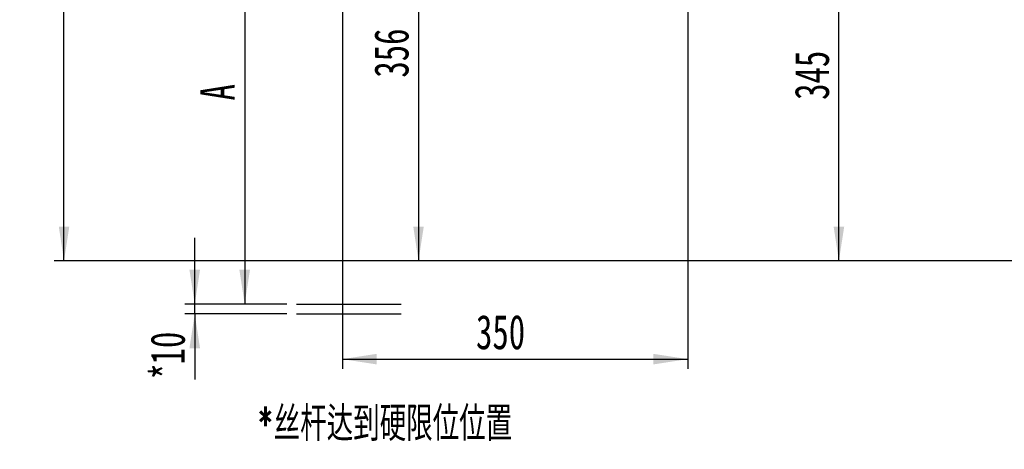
# Model space of a CAD drawing. Header units: millimetres. Extents: x 5 to 517, y 5 to 292.
# Tile 52 of 98: x 133 to 233, y 82 to 126. Entities that reach past the tile are written whole.
import ezdxf

# ---------------------------------------------------------------- set-up
doc = ezdxf.new("R2010")
doc.units = ezdxf.units.MM
doc.layers.add('图框', color=7, linetype='Continuous')
doc.styles.add('SLDTEXTSTYLE1', font='TXT', dxfattribs={"width": 0.7})
doc.styles.add('SLDTEXTSTYLE2', font='TXT', dxfattribs={"width": 0.7, "bigfont": 'bigfont'})
doc.dimstyles.new('SLDDIMSTYLE0', dxfattribs={"dimtxt": 3.5, "dimasz": 3.5, "dimexe": 0, "dimexo": 0.0625, "dimgap": 0.875, "dimtad": 2, "dimlfac": 10, "dimrnd": 1e-09, "dimzin": 12, "dimdsep": 46, "dimtxsty": 'SLDTEXTSTYLE1', "dimsah": 1, "dimcen": 0.09, "dimadec": 0, "dimazin": 3, "dimtfac": 1, "dimtofl": 0, "dimtmove": 0, "dimatfit": 3, "dimfxl": 0, "dimfrac": 2, "dimtolj": 1, "dimtzin": 12, "dimarcsym": 0})
doc.dimstyles.new('SLDDIMSTYLE1', dxfattribs={"dimtxt": 3.5, "dimasz": 3.5, "dimexe": 0, "dimexo": 0.0625, "dimgap": 0.875, "dimtad": 2, "dimlfac": 10, "dimrnd": 1e-09, "dimzin": 12, "dimdsep": 46, "dimtxsty": 'SLDTEXTSTYLE1', "dimsah": 1, "dimcen": 0.09, "dimadec": 0, "dimazin": 3, "dimtfac": 1, "dimtmove": 0, "dimatfit": 0, "dimfxl": 0, "dimfrac": 2, "dimtolj": 1, "dimtzin": 12, "dimarcsym": 0})

# ---------------------------------------------------------------- blocks, each defined once
blk = doc.blocks.new('_D')
at = {"layer": '图框'}
for p, q in [((165.75, 149.53), (165.75, 90.15)), ((200.88, 147.95), (200.88, 90.15)), ((165.75, 91.15), (200.88, 91.15))]:
    blk.add_line(p, q, dxfattribs=at)
for points in [[(165.75, 91.15), (169.25, 90.61), (169.25, 91.69)], [(200.88, 91.15), (197.38, 91.69), (197.38, 90.61)]]:
    blk.add_solid(points, dxfattribs=at)
at = {"layer": '图框', "insert": (179.34, 95.66), "char_height": 3.5, "attachment_point": 1, "style": 'SLDTEXTSTYLE1'}
blk.add_mtext('350', dxfattribs=at)
blk = doc.blocks.new('_D_1')
at = {"layer": '图框'}
for p, q in [((160.88, 136.75), (154.81, 136.75)), ((155.81, 136.75), (155.81, 96.75)), ((160.09, 96.75), (154.81, 96.75))]:
    blk.add_line(p, q, dxfattribs=at)
for points in [[(155.81, 136.75), (155.27, 133.25), (156.35, 133.25)], [(155.81, 96.75), (156.35, 100.25), (155.27, 100.25)]]:
    blk.add_solid(points, dxfattribs=at)
at = {"layer": '图框', "insert": (151.3, 117.48), "char_height": 3.5, "attachment_point": 1, "rotation": 90, "style": 'SLDTEXTSTYLE1'}
blk.add_mtext('A', dxfattribs=at)
blk = doc.blocks.new('_D_2')
at = {"layer": '图框'}
for p, q in [((150.73, 96.75), (150.73, 103.48)), ((160.09, 96.75), (149.73, 96.75)), ((150.73, 95.75), (150.73, 96.75)), ((160.09, 95.75), (149.73, 95.75)), ((150.73, 95.75), (150.73, 89.08))]:
    blk.add_line(p, q, dxfattribs=at)
for points in [[(150.73, 96.75), (151.27, 100.25), (150.19, 100.25)], [(150.73, 95.75), (150.19, 92.25), (151.27, 92.25)]]:
    blk.add_solid(points, dxfattribs=at)
at = {"layer": '图框', "char_height": 3.5, "attachment_point": 1, "rotation": 90, "style": 'SLDTEXTSTYLE1'}
for s, insert in [('10', (146.22, 90.61)), ('*', (146.22, 89.08))]:
    blk.add_mtext(s, dxfattribs=dict(at, insert=insert))
blk = doc.blocks.new('_D_4')
at = {"layer": '图框'}
for p, q in [((162.68, 199.71), (136.43, 199.71)), ((137.43, 101.15), (137.43, 199.71)), ((230.83, 101.15), (136.43, 101.15))]:
    blk.add_line(p, q, dxfattribs=at)
for points in [[(137.43, 199.71), (136.9, 196.21), (137.97, 196.21)], [(137.43, 101.15), (137.97, 104.65), (136.9, 104.65)]]:
    blk.add_solid(points, dxfattribs=at)
at = {"layer": '图框', "insert": (132.92, 149.05), "char_height": 3.5, "attachment_point": 1, "rotation": 90, "style": 'SLDTEXTSTYLE1'}
blk.add_mtext('B', dxfattribs=at)
blk = doc.blocks.new('_D_11')
at = {"layer": '图框'}
for p, q in [((216.26, 101.15), (216.26, 135.65)), ((251.53, 101.15), (215.26, 101.15))]:
    blk.add_line(p, q, dxfattribs=at)
for points in [[(216.26, 135.65), (215.72, 132.15), (216.8, 132.15)], [(216.26, 101.15), (216.8, 104.65), (215.72, 104.65)]]:
    blk.add_solid(points, dxfattribs=at)
at = {"layer": '图框', "insert": (211.75, 117.54), "char_height": 3.5, "attachment_point": 1, "rotation": 90, "style": 'SLDTEXTSTYLE1'}
blk.add_mtext('345', dxfattribs=at)
blk = doc.blocks.new('_D_12')
at = {"layer": '图框'}
for p, q in [((170.88, 136.75), (174.49, 136.75)), ((173.49, 136.75), (173.49, 101.15)), ((251.53, 101.15), (172.49, 101.15))]:
    blk.add_line(p, q, dxfattribs=at)
for points in [[(173.49, 136.75), (172.96, 133.25), (174.03, 133.25)], [(173.49, 101.15), (174.03, 104.65), (172.96, 104.65)]]:
    blk.add_solid(points, dxfattribs=at)
at = {"layer": '图框', "insert": (168.98, 119.8), "char_height": 3.5, "attachment_point": 1, "rotation": 90, "style": 'SLDTEXTSTYLE1'}
blk.add_mtext('356', dxfattribs=at)

msp = doc.modelspace()

# ---------------------------------------------------------------- linework, layer by layer
at = {"layer": '图框'}
for p, q in [((237.8846, 101.153), (231.8327, 101.153)), ((161.0872, 96.753), (171.7451, 96.753)), ((161.0872, 95.753), (171.7451, 95.753))]:
    msp.add_line(p, q, dxfattribs=at)

# ---------------------------------------------------------------- texts
at = {"layer": '图框', "insert": (157.0843, 86.3256), "char_height": 3.5, "attachment_point": 1, "style": 'SLDTEXTSTYLE2'}
msp.add_mtext('*丝\\M+19E57达\\M+1939E\\M+18D64\\M+18CC0\\M+188CA\\M+188CA\\M+19275', dxfattribs=at)

# ---------------------------------------------------------------- dimensions: what is measured, and where the dimension line sits
at = {"layer": '图框'}
for base, p1, p2, picture, middle in [((137.4346, 199.713), (231.8327, 101.153), (163.6846, 199.713), '_D_4', (137.4346, 149.8189)), ((155.8126, 96.753), (161.8846, 136.753), (161.0872, 96.753), '_D_1', (155.8126, 118.2476)), ((173.4948, 101.153), (169.8846, 136.753), (252.5346, 101.153), '_D_12', (173.4948, 122.1023)), ((216.261, 135.653), (252.5346, 101.153), (210.1202, 135.653), '_D_11', (216.261, 119.8441))]:
    dim = msp.add_linear_dim(base=base, p1=p1, p2=p2, angle=90, dimstyle='SLDDIMSTYLE0', dxfattribs=at)
    dim.commit()
    dim.dimension.update_dxf_attribs({"geometry": picture, "text_midpoint": middle, "dimtype": 160})
dim = msp.add_linear_dim(base=(200.8846, 91.153), p1=(165.7497, 150.5295), p2=(200.8846, 148.9489), dimstyle='SLDDIMSTYLE0', dxfattribs=at)
dim.commit()
dim.dimension.update_dxf_attribs({"geometry": '_D', "text_midpoint": (181.6443, 91.153), "dimtype": 160})
dim = msp.add_linear_dim(base=(150.7319, 96.753), p1=(161.0872, 95.753), p2=(161.0872, 96.753), angle=90, text='*<>', dimstyle='SLDDIMSTYLE1', dxfattribs=at)
dim.commit()
dim.dimension.update_dxf_attribs({"geometry": '_D_2', "text_midpoint": (150.7319, 91.3783), "dimtype": 160})

doc.saveas('drawing.dxf')
